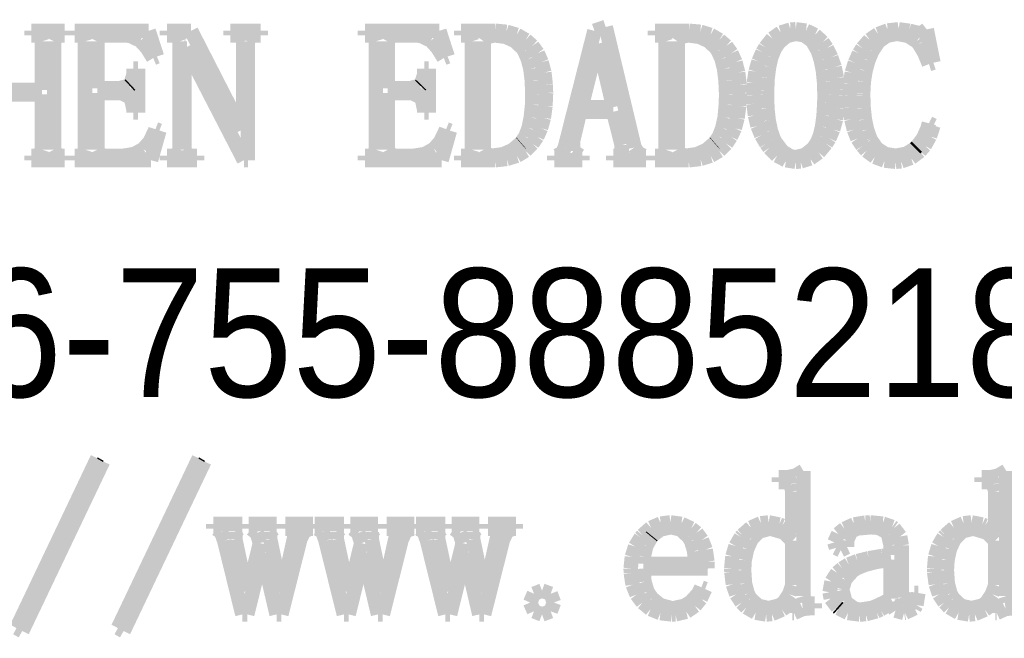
# Model space of a CAD drawing. Extents: x -53 to 531, y -106 to 304.
# Tile 57 of 66: x 505.07 to 511.97, y -98.9 to -94.56. Entities that reach past the tile are written whole.
import ezdxf

# ---------------------------------------------------------------- set-up
doc = ezdxf.new("R2010")
doc.units = 0
doc.layers.add('BOARD_GEOMETRY_DIMENSION', color=2, linetype='CONTINUOUS')

msp = doc.modelspace()

# ---------------------------------------------------------------- linework, layer by layer
at = {"layer": 'BOARD_GEOMETRY_DIMENSION', "const_width": 0.1016}
for points in [[(505.151898, -94.672404), (505.151898, -94.640908)], [(505.151898, -94.640908), (505.38507, -94.640908)], [(505.38507, -94.640908), (505.38507, -94.672404)], [(505.453904, -94.672404), (505.453904, -94.640908)], [(505.453904, -94.640908), (505.97308, -94.640908)], [(505.97308, -94.640908), (506.0315, -94.820994)], [(506.10135, -94.672404), (506.10135, -94.640908)], [(506.10135, -94.640908), (506.270768, -94.640908)], [(506.270768, -94.640908), (506.62586, -95.33509)], [(506.546866, -94.672404), (506.546866, -94.640908)], [(506.546866, -94.640908), (506.758194, -94.640908)], [(506.758194, -94.640908), (506.758194, -94.672404)], [(507.489968, -94.672404), (507.489968, -94.640908)], [(507.489968, -94.640908), (508.010414, -94.640908)], [(508.010414, -94.640908), (508.06858, -94.820994)], [(508.163322, -94.672404), (508.163322, -94.640908)], [(508.163322, -94.640908), (508.402844, -94.640908)], [(508.402844, -94.640908), (508.480822, -94.64802)], [(508.480822, -94.64802), (508.552704, -94.669102)], [(508.890016, -95.458026), (509.09728, -94.640908)], [(509.09728, -94.640908), (509.176274, -94.61373)], [(509.176274, -94.61373), (509.378204, -95.458026)], [(509.521968, -94.672404), (509.521968, -94.640908)], [(509.521968, -94.640908), (509.76022, -94.640908)], [(509.76022, -94.640908), (509.839468, -94.64802)], [(509.839468, -94.64802), (509.91008, -94.669102)], [(510.403602, -94.653608), (510.471166, -94.632526)], [(510.471166, -94.632526), (510.507742, -94.630494)], [(510.507742, -94.630494), (510.57937, -94.639892)], [(510.57937, -94.639892), (510.641854, -94.670118)], [(511.085338, -94.664022), (511.153156, -94.638876)], [(511.153156, -94.638876), (511.228086, -94.630494)], [(511.228086, -94.630494), (511.229102, -94.630494)], [(511.229102, -94.630494), (511.303016, -94.640908)], [(511.303016, -94.640908), (511.367532, -94.656402)], [(511.398774, -94.651322), (511.425698, -94.630494)], [(511.425698, -94.630494), (511.472688, -94.86392)], [(505.172726, -94.672404), (505.151898, -94.672404)], [(505.215398, -94.682818), (505.172726, -94.672404)], [(505.225812, -94.714822), (505.215398, -94.682818)], [(505.225812, -95.05442), (505.225812, -94.714822)], [(505.326904, -94.682818), (505.311156, -94.714822)], [(505.311156, -94.714822), (505.311156, -95.47352)], [(505.364242, -94.672404), (505.326904, -94.682818)], [(505.38507, -94.672404), (505.364242, -94.672404)], [(505.480828, -94.672404), (505.453904, -94.672404)], [(505.517404, -94.682818), (505.480828, -94.672404)], [(505.527564, -94.714822), (505.517404, -94.682818)], [(505.527564, -95.47352), (505.527564, -94.714822)], [(505.628656, -94.682818), (505.613162, -94.714822)], [(505.613162, -94.714822), (505.613162, -95.044006)], [(505.660914, -94.672404), (505.628656, -94.682818)], [(505.808742, -94.672404), (505.660914, -94.672404)], [(505.84735, -94.676214), (505.808742, -94.672404)], [(505.914914, -94.709488), (505.84735, -94.676214)], [(505.961904, -94.760796), (505.914914, -94.709488)], [(506.137672, -94.672404), (506.10135, -94.672404)], [(506.180344, -94.682818), (506.137672, -94.672404)], [(506.190758, -94.714822), (506.180344, -94.682818)], [(506.190758, -95.47352), (506.190758, -94.714822)], [(506.588268, -94.672404), (506.546866, -94.672404)], [(506.62586, -94.682818), (506.588268, -94.672404)], [(506.636274, -94.714822), (506.62586, -94.682818)], [(506.636274, -95.33509), (506.636274, -94.714822)], [(506.68428, -94.682818), (506.668532, -94.714822)], [(506.668532, -94.714822), (506.668532, -95.547434)], [(506.716538, -94.672404), (506.68428, -94.682818)], [(506.758194, -94.672404), (506.716538, -94.672404)], [(507.516892, -94.672404), (507.489968, -94.672404)], [(507.554484, -94.682818), (507.516892, -94.672404)], [(507.564898, -94.714822), (507.554484, -94.682818)], [(507.564898, -95.47352), (507.564898, -94.714822)], [(507.665736, -94.682818), (507.649226, -94.714822)], [(507.649226, -94.714822), (507.649226, -95.044006)], [(507.696978, -94.672404), (507.665736, -94.682818)], [(507.845822, -94.672404), (507.696978, -94.672404)], [(507.883414, -94.676214), (507.845822, -94.672404)], [(507.951994, -94.709488), (507.883414, -94.676214)], [(507.997968, -94.760796), (507.951994, -94.709488)], [(508.19558, -94.672404), (508.163322, -94.672404)], [(508.228092, -94.682818), (508.19558, -94.672404)], [(508.238252, -94.714822), (508.228092, -94.682818)], [(508.238252, -95.47352), (508.238252, -94.714822)], [(508.344678, -94.682818), (508.32258, -94.714822)], [(508.32258, -94.714822), (508.32258, -95.47352)], [(508.397764, -94.672404), (508.344678, -94.682818)], [(508.475742, -94.682818), (508.397764, -94.672404)], [(508.541274, -94.712536), (508.475742, -94.682818)], [(508.593344, -94.762574), (508.541274, -94.712536)], [(508.552704, -94.669102), (508.615188, -94.705424)], [(508.615188, -94.705424), (508.662178, -94.74708)], [(509.552956, -94.672404), (509.521968, -94.672404)], [(509.585468, -94.682818), (509.552956, -94.672404)], [(509.595882, -94.714822), (509.585468, -94.682818)], [(509.595882, -95.47352), (509.595882, -94.714822)], [(509.702054, -94.682818), (509.679956, -94.714822)], [(509.679956, -94.714822), (509.679956, -95.47352)], [(509.75514, -94.672404), (509.702054, -94.682818)], [(509.833118, -94.682818), (509.75514, -94.672404)], [(509.89865, -94.712536), (509.833118, -94.682818)], [(509.95072, -94.762574), (509.89865, -94.712536)], [(509.91008, -94.669102), (509.972564, -94.705424)], [(509.972564, -94.705424), (510.02057, -94.74708)], [(510.295398, -94.757494), (510.345182, -94.69501)], [(510.345182, -94.69501), (510.403602, -94.653608)], [(510.443226, -94.67723), (510.387854, -94.72422)], [(510.507742, -94.661736), (510.443226, -94.67723)], [(510.568956, -94.672404), (510.507742, -94.661736)], [(510.623058, -94.71152), (510.568956, -94.672404)], [(510.661666, -94.778322), (510.623058, -94.71152)], [(510.641854, -94.670118), (510.695956, -94.720918)], [(510.975102, -94.762574), (511.026156, -94.704408)], [(511.026156, -94.704408), (511.085338, -94.664022)], [(511.089656, -94.714822), (511.044698, -94.781624)], [(511.14579, -94.675198), (511.089656, -94.714822)], [(511.213354, -94.661736), (511.14579, -94.675198)], [(511.22072, -94.661736), (511.213354, -94.661736)], [(511.296666, -94.676214), (511.22072, -94.661736)], [(511.356102, -94.714822), (511.296666, -94.676214)], [(511.372612, -94.733618), (511.356102, -94.714822)], [(511.367532, -94.656402), (511.398774, -94.651322)], [(506.005592, -94.831408), (505.961904, -94.760796)], [(506.23343, -94.757494), (506.223016, -94.757494)], [(506.223016, -94.757494), (506.223016, -95.47352)], [(506.641354, -95.547434), (506.23343, -94.757494)], [(508.041656, -94.831408), (507.997968, -94.760796)], [(508.60579, -94.781624), (508.593344, -94.762574)], [(508.630682, -94.837504), (508.60579, -94.781624)], [(508.662178, -94.74708), (508.699516, -94.79788)], [(509.117854, -94.730316), (509.006602, -95.175832)], [(509.124204, -94.730316), (509.117854, -94.730316)], [(509.22936, -95.175832), (509.124204, -94.730316)], [(509.963166, -94.781624), (509.95072, -94.762574)], [(509.988312, -94.837504), (509.963166, -94.781624)], [(510.02057, -94.74708), (510.056892, -94.79788)], [(510.275586, -94.791022), (510.295398, -94.757494)], [(510.359914, -94.767908), (510.337054, -94.824296)], [(510.387854, -94.72422), (510.359914, -94.767908)], [(510.663698, -94.782386), (510.661666, -94.778322)], [(510.68351, -94.845124), (510.663698, -94.782386)], [(510.695956, -94.720918), (510.725166, -94.762574)], [(510.725166, -94.762574), (510.756408, -94.82709)], [(510.952242, -94.799404), (510.975102, -94.762574)], [(511.043682, -94.783402), (511.016758, -94.847918)], [(511.044698, -94.781624), (511.043682, -94.783402)], [(511.410204, -94.796102), (511.372612, -94.733618)], [(506.0315, -94.820994), (506.005592, -94.831408)], [(508.06858, -94.820994), (508.041656, -94.831408)], [(508.648462, -94.906592), (508.630682, -94.837504)], [(508.699516, -94.79788), (508.726694, -94.860618)], [(510.006092, -94.906592), (509.988312, -94.837504)], [(510.056892, -94.79788), (510.085086, -94.860618)], [(510.226564, -94.926404), (510.247392, -94.855284)], [(510.247392, -94.855284), (510.275586, -94.791022)], [(510.337054, -94.824296), (510.321306, -94.891606)], [(510.698242, -94.917006), (510.68351, -94.845124)], [(510.756408, -94.82709), (510.780284, -94.895924)], [(510.923032, -94.86392), (510.952242, -94.799404)], [(511.016758, -94.847918), (510.996946, -94.9198)], [(511.441446, -94.87408), (511.410204, -94.796102)], [(505.866908, -94.947994), (505.866908, -94.906592)], [(505.866908, -94.906592), (505.899166, -94.906592)], [(505.899166, -94.906592), (505.899166, -95.213424)], [(507.904242, -94.947994), (507.904242, -94.906592)], [(507.904242, -94.906592), (507.935484, -94.906592)], [(507.935484, -94.906592), (507.935484, -95.213424)], [(508.658876, -94.989904), (508.648462, -94.906592)], [(508.726694, -94.860618), (508.746252, -94.933516)], [(510.016252, -94.989904), (510.006092, -94.906592)], [(510.085086, -94.860618), (510.103882, -94.933516)], [(510.321306, -94.891606), (510.310892, -94.971108)], [(510.70637, -94.997016), (510.698242, -94.917006)], [(510.780284, -94.895924), (510.796032, -94.971108)], [(510.901188, -94.934278), (510.923032, -94.86392)], [(510.996946, -94.9198), (510.9845, -94.997016)], [(511.472688, -94.86392), (511.441446, -94.87408)], [(505.84608, -95.01759), (505.866908, -94.947994)], [(507.882398, -95.01759), (507.904242, -94.947994)], [(508.662178, -95.086424), (508.658876, -94.989904)], [(508.746252, -94.933516), (508.75565, -95.01759)], [(510.02057, -95.086424), (510.016252, -94.989904)], [(510.103882, -94.933516), (510.114296, -95.01759)], [(510.215134, -95.005398), (510.226564, -94.926404)], [(510.310892, -94.971108), (510.306828, -95.062294)], [(510.796032, -94.971108), (510.804414, -95.051118)], [(510.888742, -95.01251), (510.901188, -94.934278)], [(504.912376, -95.05442), (505.225812, -95.05442)], [(505.613162, -95.044006), (505.767086, -95.044006)], [(505.767086, -95.044006), (505.838968, -95.024194)], [(505.838968, -95.024194), (505.84608, -95.01759)], [(507.649226, -95.044006), (507.803404, -95.044006)], [(507.803404, -95.044006), (507.876048, -95.024194)], [(507.876048, -95.024194), (507.882398, -95.01759)], [(508.75565, -95.01759), (508.757682, -95.07601)], [(510.114296, -95.01759), (510.115312, -95.07601)], [(510.21107, -95.091504), (510.215134, -95.005398)], [(510.306828, -95.062294), (510.306828, -95.086424)], [(510.709672, -95.086424), (510.70637, -94.997016)], [(510.804414, -95.051118), (510.804414, -95.091504)], [(510.884424, -95.097092), (510.888742, -95.01251)], [(510.9845, -94.997016), (510.980182, -95.080074)], [(505.225812, -95.086424), (504.912376, -95.086424)], [(505.225812, -95.47352), (505.225812, -95.086424)], [(505.78258, -95.07601), (505.613162, -95.07601)], [(505.613162, -95.07601), (505.613162, -95.47352)], [(505.84608, -95.107506), (505.78258, -95.07601)], [(505.851414, -95.116904), (505.84608, -95.107506)], [(505.866908, -95.192596), (505.851414, -95.116904)], [(507.818898, -95.07601), (507.649226, -95.07601)], [(507.649226, -95.07601), (507.649226, -95.47352)], [(507.882398, -95.107506), (507.818898, -95.07601)], [(507.888494, -95.116904), (507.882398, -95.107506)], [(507.904242, -95.192596), (507.888494, -95.116904)], [(508.660908, -95.158306), (508.662178, -95.086424)], [(508.757682, -95.07601), (508.753618, -95.16872)], [(510.018284, -95.158306), (510.02057, -95.086424)], [(510.115312, -95.07601), (510.110994, -95.16872)], [(510.213102, -95.15221), (510.21107, -95.091504)], [(510.306828, -95.086424), (510.30886, -95.184214)], [(510.708656, -95.140526), (510.709672, -95.086424)], [(510.804414, -95.091504), (510.801366, -95.180404)], [(510.887726, -95.177102), (510.884424, -95.097092)], [(510.980182, -95.080074), (510.980182, -95.091504)], [(510.980182, -95.091504), (510.983484, -95.18142)], [(505.866908, -95.213424), (505.866908, -95.192596)], [(507.904242, -95.213424), (507.904242, -95.192596)], [(508.65151, -95.247714), (508.660908, -95.158306)], [(508.753618, -95.16872), (508.742188, -95.251016)], [(509.006602, -95.175832), (509.22936, -95.175832)], [(510.010156, -95.247714), (510.018284, -95.158306)], [(510.110994, -95.16872), (510.099564, -95.251016)], [(510.2225, -95.233236), (510.213102, -95.15221)], [(510.30886, -95.184214), (510.318258, -95.268796)], [(510.703322, -95.234506), (510.708656, -95.140526)], [(510.801366, -95.180404), (510.789682, -95.260414)], [(510.89814, -95.260414), (510.887726, -95.177102)], [(510.983484, -95.18142), (510.991866, -95.261176)], [(505.899166, -95.213424), (505.866908, -95.213424)], [(507.935484, -95.213424), (507.904242, -95.213424)], [(508.636016, -95.322898), (508.65151, -95.247714)], [(508.742188, -95.251016), (508.722376, -95.322898)], [(508.996188, -95.20809), (508.948182, -95.41002)], [(509.22936, -95.20809), (508.996188, -95.20809)], [(509.28778, -95.441516), (509.22936, -95.20809)], [(509.993392, -95.322898), (510.010156, -95.247714)], [(510.099564, -95.251016), (510.080768, -95.322898)], [(510.24028, -95.307404), (510.2225, -95.233236)], [(510.318258, -95.268796), (510.332736, -95.339408)], [(510.692908, -95.31223), (510.703322, -95.234506)], [(510.789682, -95.260414), (510.76987, -95.332296)], [(510.915666, -95.333312), (510.89814, -95.260414)], [(510.991866, -95.261176), (511.00736, -95.333312)], [(506.016768, -95.343726), (506.021086, -95.33001)], [(506.021086, -95.33001), (506.048264, -95.340424)], [(506.62586, -95.33509), (506.636274, -95.33509)], [(508.053086, -95.343726), (508.058166, -95.33001)], [(508.058166, -95.33001), (508.084328, -95.340424)], [(508.613156, -95.38208), (508.636016, -95.322898)], [(508.722376, -95.322898), (508.695452, -95.383096)], [(509.970532, -95.38208), (509.993392, -95.322898)], [(510.080768, -95.322898), (510.052828, -95.383096)], [(510.267204, -95.372682), (510.24028, -95.307404)], [(510.677414, -95.377), (510.692908, -95.31223)], [(510.76987, -95.332296), (510.742946, -95.394526)], [(510.940558, -95.395796), (510.915666, -95.333312)], [(511.00736, -95.333312), (511.029204, -95.395796)], [(511.400806, -95.394526), (511.432048, -95.324676)], [(511.432048, -95.324676), (511.441446, -95.288608)], [(511.441446, -95.288608), (511.472688, -95.304102)], [(511.472688, -95.304102), (511.447796, -95.379794)], [(505.981462, -95.417386), (506.016768, -95.343726)], [(506.048264, -95.340424), (505.989844, -95.547434)], [(508.01778, -95.417386), (508.053086, -95.343726)], [(508.084328, -95.340424), (508.025908, -95.547434)], [(508.58293, -95.426022), (508.613156, -95.38208)], [(508.695452, -95.383096), (508.662178, -95.431102)], [(509.940306, -95.426022), (509.970532, -95.38208)], [(510.052828, -95.383096), (510.02057, -95.431102)], [(510.301494, -95.431102), (510.267204, -95.372682)], [(510.332736, -95.339408), (510.352548, -95.397574)], [(510.352548, -95.397574), (510.364994, -95.420434)], [(510.656586, -95.426022), (510.677414, -95.377)], [(510.742946, -95.394526), (510.720086, -95.431102)], [(510.975102, -95.446596), (510.940558, -95.395796)], [(511.029204, -95.395796), (511.033268, -95.405194)], [(511.033268, -95.405194), (511.076194, -95.466408)], [(511.356102, -95.452692), (511.400806, -95.394526)], [(511.447796, -95.379794), (511.41122, -95.44558)], [(505.215398, -95.505016), (505.225812, -95.47352)], [(505.311156, -95.47352), (505.326904, -95.505016)], [(505.517404, -95.505016), (505.527564, -95.47352)], [(505.613162, -95.47352), (505.628656, -95.505016)], [(505.874274, -95.504), (505.936758, -95.468694)], [(505.936758, -95.468694), (505.981462, -95.417386)], [(506.180344, -95.505016), (506.190758, -95.47352)], [(506.223016, -95.47352), (506.238764, -95.505016)], [(507.554484, -95.505016), (507.564898, -95.47352)], [(507.649226, -95.47352), (507.665736, -95.505016)], [(507.910592, -95.504), (507.972822, -95.468694)], [(507.972822, -95.468694), (508.01778, -95.417386)], [(508.228092, -95.505016), (508.238252, -95.47352)], [(508.32258, -95.47352), (508.339344, -95.505016)], [(508.523494, -95.476822), (508.580898, -95.4278)], [(508.580898, -95.4278), (508.58293, -95.426022)], [(508.662178, -95.431102), (508.613156, -95.480886)], [(508.869188, -95.499682), (508.890016, -95.458026)], [(508.948182, -95.41002), (508.948182, -95.483934)], [(509.28778, -95.499682), (509.28778, -95.441516)], [(509.378204, -95.458026), (509.405382, -95.499682)], [(509.585468, -95.505016), (509.595882, -95.47352)], [(509.679956, -95.47352), (509.69672, -95.505016)], [(509.88087, -95.476822), (509.938274, -95.4278)], [(509.938274, -95.4278), (509.940306, -95.426022)], [(510.02057, -95.431102), (509.971548, -95.480886)], [(510.322322, -95.460312), (510.301494, -95.431102)], [(510.377694, -95.515176), (510.322322, -95.460312)], [(510.364994, -95.420434), (510.415032, -95.486982)], [(510.573274, -95.511112), (510.629408, -95.465392)], [(510.629408, -95.465392), (510.656586, -95.426022)], [(510.720086, -95.431102), (510.668016, -95.493332)], [(511.004058, -95.480886), (510.975102, -95.446596)], [(511.076194, -95.466408), (511.13436, -95.504)], [(511.283204, -95.50273), (511.344672, -95.464122)], [(511.344672, -95.464122), (511.356102, -95.452692)], [(511.41122, -95.44558), (511.377946, -95.483934)], [(505.151898, -95.547434), (505.151898, -95.516192)], [(505.151898, -95.516192), (505.177806, -95.516192)], [(505.177806, -95.516192), (505.215398, -95.505016)], [(505.326904, -95.505016), (505.357892, -95.516192)], [(505.357892, -95.516192), (505.38507, -95.516192)], [(505.38507, -95.516192), (505.38507, -95.547434)], [(505.453904, -95.547434), (505.453904, -95.516192)], [(505.453904, -95.516192), (505.486162, -95.516192)], [(505.486162, -95.516192), (505.517404, -95.505016)], [(505.628656, -95.505016), (505.660914, -95.516192)], [(505.660914, -95.516192), (505.798328, -95.516192)], [(505.798328, -95.516192), (505.874274, -95.504)], [(506.10135, -95.547434), (506.10135, -95.516192)], [(506.10135, -95.516192), (506.142752, -95.516192)], [(506.142752, -95.516192), (506.180344, -95.505016)], [(506.238764, -95.505016), (506.270768, -95.516192)], [(506.270768, -95.516192), (506.312678, -95.516192)], [(506.312678, -95.516192), (506.312678, -95.547434)], [(507.489968, -95.547434), (507.489968, -95.516192)], [(507.489968, -95.516192), (507.522226, -95.516192)], [(507.522226, -95.516192), (507.554484, -95.505016)], [(507.665736, -95.505016), (507.696978, -95.516192)], [(507.696978, -95.516192), (507.835408, -95.516192)], [(507.835408, -95.516192), (507.910592, -95.504)], [(508.163322, -95.547434), (508.163322, -95.516192)], [(508.163322, -95.516192), (508.19558, -95.516192)], [(508.19558, -95.516192), (508.228092, -95.505016)], [(508.339344, -95.505016), (508.381, -95.516192)], [(508.381, -95.516192), (508.456946, -95.505778)], [(508.482854, -95.538036), (508.400812, -95.547434)], [(508.456946, -95.505778), (508.523494, -95.476822)], [(508.55372, -95.516192), (508.482854, -95.538036)], [(508.613156, -95.480886), (508.55372, -95.516192)], [(508.816102, -95.547434), (508.816102, -95.516192)], [(508.816102, -95.516192), (508.831596, -95.516192)], [(508.831596, -95.516192), (508.869188, -95.499682)], [(508.948182, -95.483934), (508.996188, -95.516192)], [(508.996188, -95.516192), (509.012952, -95.516192)], [(509.012952, -95.516192), (509.012952, -95.547434)], [(509.22936, -95.547434), (509.22936, -95.516192)], [(509.22936, -95.516192), (509.251204, -95.516192)], [(509.251204, -95.516192), (509.28778, -95.499682)], [(509.405382, -95.499682), (509.441704, -95.516192)], [(509.441704, -95.516192), (509.457452, -95.516192)], [(509.457452, -95.516192), (509.457452, -95.547434)], [(509.521968, -95.547434), (509.521968, -95.516192)], [(509.521968, -95.516192), (509.552956, -95.516192)], [(509.552956, -95.516192), (509.585468, -95.505016)], [(509.69672, -95.505016), (509.738376, -95.516192)], [(509.738376, -95.516192), (509.814322, -95.505778)], [(509.840484, -95.538036), (509.758188, -95.547434)], [(509.814322, -95.505778), (509.88087, -95.476822)], [(509.911096, -95.516192), (509.840484, -95.538036)], [(509.971548, -95.480886), (509.911096, -95.516192)], [(510.439924, -95.547434), (510.377694, -95.515176)], [(510.415032, -95.486982), (510.473198, -95.521526)], [(510.473198, -95.521526), (510.507742, -95.526606)], [(510.507742, -95.526606), (510.573274, -95.511112)], [(510.60858, -95.534988), (510.542032, -95.555816)], [(510.668016, -95.493332), (510.60858, -95.534988)], [(511.062478, -95.523812), (511.004058, -95.480886)], [(511.130296, -95.54972), (511.062478, -95.523812)], [(511.13436, -95.504), (511.207258, -95.516192)], [(511.207258, -95.516192), (511.208274, -95.516192)], [(511.208274, -95.516192), (511.283204, -95.50273)], [(511.315462, -95.530924), (511.246882, -95.5548)], [(511.377946, -95.483934), (511.315462, -95.530924)], [(505.38507, -95.547434), (505.151898, -95.547434)], [(505.989844, -95.547434), (505.453904, -95.547434)], [(506.312678, -95.547434), (506.10135, -95.547434)], [(506.668532, -95.547434), (506.641354, -95.547434)], [(508.025908, -95.547434), (507.489968, -95.547434)], [(508.400812, -95.547434), (508.163322, -95.547434)], [(509.012952, -95.547434), (508.816102, -95.547434)], [(509.457452, -95.547434), (509.22936, -95.547434)], [(509.758188, -95.547434), (509.521968, -95.547434)], [(510.507742, -95.558102), (510.439924, -95.547434)], [(510.542032, -95.555816), (510.507742, -95.558102)], [(511.208274, -95.558102), (511.130296, -95.54972)], [(511.246882, -95.5548), (511.208274, -95.558102)], [(505.614178, -97.635822), (505.048266, -98.824542)], [(505.087382, -98.846386), (505.654056, -97.657666)], [(506.325378, -97.635822), (505.758958, -98.824542)], [(505.797566, -98.846386), (506.363986, -97.657666)], [(510.50698, -97.757488), (510.562098, -97.724214)], [(510.562098, -97.724214), (510.562098, -98.601784)], [(511.927856, -97.757488), (511.982974, -97.724214)], [(511.982974, -97.724214), (511.982974, -98.601784)], [(510.389378, -97.802192), (510.389378, -97.768918)], [(510.389378, -97.768918), (510.450846, -97.768918)], [(510.434082, -97.802192), (510.389378, -97.802192)], [(510.473706, -97.818956), (510.434082, -97.802192)], [(510.450846, -97.768918), (510.50698, -97.757488)], [(510.48412, -97.868994), (510.473706, -97.818956)], [(511.81127, -97.802192), (511.81127, -97.768918)], [(511.81127, -97.768918), (511.872484, -97.768918)], [(511.855974, -97.802192), (511.81127, -97.802192)], [(511.894582, -97.818956), (511.855974, -97.802192)], [(511.872484, -97.768918), (511.927856, -97.757488)], [(511.906012, -97.868994), (511.894582, -97.818956)], [(510.48412, -98.16338), (510.48412, -97.868994)], [(511.906012, -98.16338), (511.906012, -97.868994)], [(506.425454, -98.130106), (506.425454, -98.096832)], [(506.425454, -98.096832), (506.630178, -98.096832)], [(506.630178, -98.096832), (506.630178, -98.130106)], [(506.674882, -98.130106), (506.674882, -98.096832)], [(506.674882, -98.096832), (506.869954, -98.096832)], [(506.869954, -98.096832), (506.869954, -98.130106)], [(506.930152, -98.130106), (506.930152, -98.096832)], [(506.930152, -98.096832), (507.12497, -98.096832)], [(507.12497, -98.096832), (507.12497, -98.130106)], [(507.1364, -98.130106), (507.1364, -98.096832)], [(507.1364, -98.096832), (507.341378, -98.096832)], [(507.341378, -98.096832), (507.341378, -98.130106)], [(507.386082, -98.130106), (507.386082, -98.096832)], [(507.386082, -98.096832), (507.5809, -98.096832)], [(507.5809, -98.096832), (507.5809, -98.130106)], [(507.641098, -98.130106), (507.641098, -98.096832)], [(507.641098, -98.096832), (507.835916, -98.096832)], [(507.835916, -98.096832), (507.835916, -98.130106)], [(507.847346, -98.130106), (507.847346, -98.096832)], [(507.847346, -98.096832), (508.052324, -98.096832)], [(508.052324, -98.096832), (508.052324, -98.130106)], [(508.097282, -98.130106), (508.097282, -98.096832)], [(508.097282, -98.096832), (508.290576, -98.096832)], [(508.290576, -98.096832), (508.290576, -98.130106)], [(508.352298, -98.130106), (508.352298, -98.096832)], [(508.352298, -98.096832), (508.546862, -98.096832)], [(508.546862, -98.096832), (508.546862, -98.130106)], [(509.493774, -98.122994), (509.561846, -98.093784)], [(509.561846, -98.093784), (509.62941, -98.085402)], [(509.62941, -98.085402), (509.706372, -98.095816)], [(509.706372, -98.095816), (509.775206, -98.128074)], [(510.19456, -98.121978), (510.263394, -98.091752)], [(510.263394, -98.091752), (510.317496, -98.085402)], [(510.317496, -98.085402), (510.392426, -98.09988)], [(510.91719, -98.09988), (510.996184, -98.086418)], [(510.996184, -98.086418), (511.028442, -98.085402)], [(511.028442, -98.085402), (511.117088, -98.093784)], [(511.117088, -98.093784), (511.183382, -98.116644)], [(511.616706, -98.121978), (511.68427, -98.091752)], [(511.68427, -98.091752), (511.739388, -98.085402)], [(511.739388, -98.085402), (511.814572, -98.09988)], [(506.447298, -98.130106), (506.425454, -98.130106)], [(506.480572, -98.152204), (506.447298, -98.130106)], [(506.503178, -98.213418), (506.480572, -98.152204)], [(506.608588, -98.130106), (506.580394, -98.152204)], [(506.580394, -98.152204), (506.580394, -98.201988)], [(506.630178, -98.130106), (506.608588, -98.130106)], [(506.6919, -98.130106), (506.674882, -98.130106)], [(506.730508, -98.1583), (506.6919, -98.130106)], [(506.753368, -98.230182), (506.730508, -98.1583)], [(506.85319, -98.130106), (506.824996, -98.152204)], [(506.824996, -98.152204), (506.824996, -98.201988)], [(506.869954, -98.130106), (506.85319, -98.130106)], [(506.958346, -98.130106), (506.930152, -98.130106)], [(506.99162, -98.14179), (506.958346, -98.130106)], [(506.996954, -98.175064), (506.99162, -98.14179)], [(507.063502, -98.14687), (507.036324, -98.201988)], [(507.102872, -98.130106), (507.063502, -98.14687)], [(507.12497, -98.130106), (507.102872, -98.130106)], [(507.158244, -98.130106), (507.1364, -98.130106)], [(507.191518, -98.152204), (507.158244, -98.130106)], [(507.213362, -98.213418), (507.191518, -98.152204)], [(507.31928, -98.130106), (507.291594, -98.152204)], [(507.291594, -98.152204), (507.291594, -98.201988)], [(507.341378, -98.130106), (507.31928, -98.130106)], [(507.402846, -98.130106), (507.386082, -98.130106)], [(507.441454, -98.1583), (507.402846, -98.130106)], [(507.463298, -98.230182), (507.441454, -98.1583)], [(507.56312, -98.130106), (507.536196, -98.152204)], [(507.536196, -98.152204), (507.536196, -98.201988)], [(507.5809, -98.130106), (507.56312, -98.130106)], [(507.669292, -98.130106), (507.641098, -98.130106)], [(507.702566, -98.14179), (507.669292, -98.130106)], [(507.7079, -98.175064), (507.702566, -98.14179)], [(507.774448, -98.14687), (507.74727, -98.201988)], [(507.814072, -98.130106), (507.774448, -98.14687)], [(507.835916, -98.130106), (507.814072, -98.130106)], [(507.86919, -98.130106), (507.847346, -98.130106)], [(507.902464, -98.152204), (507.86919, -98.130106)], [(507.924308, -98.213418), (507.902464, -98.152204)], [(508.03048, -98.130106), (508.002286, -98.152204)], [(508.002286, -98.152204), (508.002286, -98.201988)], [(508.052324, -98.130106), (508.03048, -98.130106)], [(508.113792, -98.130106), (508.097282, -98.130106)], [(508.1524, -98.1583), (508.113792, -98.130106)], [(508.174244, -98.230182), (508.1524, -98.1583)], [(508.274066, -98.130106), (508.247142, -98.152204)], [(508.247142, -98.152204), (508.247142, -98.201988)], [(508.290576, -98.130106), (508.274066, -98.130106)], [(508.379984, -98.130106), (508.352298, -98.130106)], [(508.413512, -98.14179), (508.379984, -98.130106)], [(508.418846, -98.175064), (508.413512, -98.14179)], [(508.485394, -98.14687), (508.4572, -98.201988)], [(508.524002, -98.130106), (508.485394, -98.14687)], [(508.546862, -98.130106), (508.524002, -98.130106)], [(509.434846, -98.175064), (509.493774, -98.122994)], [(509.558798, -98.134424), (509.500378, -98.180144)], [(509.634744, -98.118676), (509.558798, -98.134424)], [(509.701292, -98.134424), (509.634744, -98.118676)], [(509.75641, -98.185478), (509.701292, -98.134424)], [(509.775206, -98.128074), (509.812798, -98.1583)], [(509.812798, -98.1583), (509.849882, -98.208338)], [(510.134362, -98.175064), (510.19456, -98.121978)], [(510.251964, -98.147886), (510.198878, -98.201988)], [(510.322576, -98.130106), (510.251964, -98.147886)], [(510.336292, -98.130106), (510.322576, -98.130106)], [(510.411984, -98.152204), (510.336292, -98.130106)], [(510.392426, -98.09988), (510.411984, -98.108262)], [(510.411984, -98.108262), (510.475484, -98.152204)], [(510.429002, -98.159316), (510.411984, -98.152204)], [(510.48412, -98.213418), (510.429002, -98.159316)], [(510.475484, -98.152204), (510.48412, -98.16338)], [(510.77876, -98.225102), (510.805684, -98.165666)], [(510.805684, -98.165666), (510.850388, -98.130106)], [(510.850388, -98.130106), (510.91719, -98.09988)], [(510.895346, -98.14687), (510.867152, -98.211386)], [(510.943098, -98.127058), (510.895346, -98.14687)], [(511.033776, -98.118676), (510.943098, -98.127058)], [(511.08991, -98.122994), (511.033776, -98.118676)], [(511.144774, -98.152204), (511.08991, -98.122994)], [(511.155442, -98.16973), (511.144774, -98.152204)], [(511.183382, -98.116644), (511.195066, -98.125026)], [(511.195066, -98.125026), (511.23977, -98.183192)], [(511.556254, -98.175064), (511.616706, -98.121978)], [(511.673856, -98.147886), (511.62077, -98.201988)], [(511.744722, -98.130106), (511.673856, -98.147886)], [(511.758184, -98.130106), (511.744722, -98.130106)], [(511.833114, -98.152204), (511.758184, -98.130106)], [(511.814572, -98.09988), (511.833114, -98.108262)], [(511.833114, -98.108262), (511.896614, -98.152204)], [(511.849878, -98.159316), (511.833114, -98.152204)], [(511.906012, -98.213418), (511.849878, -98.159316)], [(511.896614, -98.152204), (511.906012, -98.16338)], [(506.630178, -98.7298), (506.503178, -98.213418)], [(506.580394, -98.201988), (506.658372, -98.56851)], [(506.670056, -98.56851), (506.753368, -98.230182)], [(506.824996, -98.201988), (506.902974, -98.574606)], [(507.036324, -98.201988), (506.902974, -98.7298)], [(506.908308, -98.574606), (506.996954, -98.175064)], [(507.341378, -98.7298), (507.213362, -98.213418)], [(507.291594, -98.201988), (507.369572, -98.56851)], [(507.379986, -98.56851), (507.463298, -98.230182)], [(507.536196, -98.201988), (507.614174, -98.574606)], [(507.74727, -98.201988), (507.614174, -98.7298)], [(507.619508, -98.574606), (507.7079, -98.175064)], [(508.052324, -98.7298), (507.924308, -98.213418)], [(508.002286, -98.201988), (508.080518, -98.56851)], [(508.090678, -98.56851), (508.174244, -98.230182)], [(508.247142, -98.201988), (508.324104, -98.574606)], [(508.4572, -98.201988), (508.324104, -98.7298)], [(508.3302, -98.574606), (508.418846, -98.175064)], [(509.382776, -98.254058), (509.4224, -98.190558)], [(509.4224, -98.190558), (509.434846, -98.175064)], [(509.49606, -98.185478), (509.460754, -98.248978)], [(509.500378, -98.180144), (509.49606, -98.185478)], [(509.775206, -98.216466), (509.75641, -98.185478)], [(509.79705, -98.287332), (509.775206, -98.216466)], [(509.849882, -98.208338), (509.876298, -98.275902)], [(510.086356, -98.25101), (510.123948, -98.18751)], [(510.123948, -98.18751), (510.134362, -98.175064)], [(510.195576, -98.208338), (510.16662, -98.272854)], [(510.198878, -98.201988), (510.195576, -98.208338)], [(510.48412, -98.524822), (510.48412, -98.213418)], [(510.79019, -98.263456), (510.77876, -98.225102)], [(510.867152, -98.211386), (510.867152, -98.258376)], [(511.173222, -98.246692), (511.155442, -98.16973)], [(511.23977, -98.183192), (511.250184, -98.246692)], [(511.507486, -98.25101), (511.544824, -98.18751)], [(511.544824, -98.18751), (511.556254, -98.175064)], [(511.616706, -98.208338), (511.587496, -98.272854)], [(511.62077, -98.201988), (511.616706, -98.208338)], [(511.906012, -98.524822), (511.906012, -98.213418)], [(506.769878, -98.302064), (506.663706, -98.7298)], [(506.869954, -98.7298), (506.769878, -98.302064)], [(507.479808, -98.302064), (507.374652, -98.7298)], [(507.5809, -98.7298), (507.479808, -98.302064)], [(508.191008, -98.302064), (508.085598, -98.7298)], [(508.290576, -98.7298), (508.191008, -98.302064)], [(509.359916, -98.326956), (509.382776, -98.254058)], [(509.460754, -98.248978), (509.442974, -98.324924)], [(509.801114, -98.374962), (509.79705, -98.287332)], [(509.876298, -98.275902), (509.888744, -98.36023)], [(510.064512, -98.323908), (510.086356, -98.25101)], [(510.16662, -98.272854), (510.149856, -98.349816)], [(510.823464, -98.279966), (510.79019, -98.263456)], [(510.867152, -98.258376), (510.823464, -98.279966)], [(511.173222, -98.313494), (511.173222, -98.246692)], [(511.250184, -98.246692), (511.250184, -98.613214)], [(511.485388, -98.323908), (511.507486, -98.25101)], [(511.587496, -98.272854), (511.570986, -98.349816)], [(509.35128, -98.408236), (509.359916, -98.326956)], [(509.442974, -98.324924), (509.439926, -98.374962)], [(509.888744, -98.36023), (509.88976, -98.408236)], [(510.056384, -98.408236), (510.064512, -98.323908)], [(510.149856, -98.349816), (510.145792, -98.41865)], [(510.879598, -98.380042), (510.941066, -98.356166)], [(510.941066, -98.356166), (511.019298, -98.336354)], [(511.0734, -98.361246), (510.992882, -98.382074)], [(511.019298, -98.336354), (511.114802, -98.320606)], [(511.173222, -98.346768), (511.0734, -98.361246)], [(511.114802, -98.320606), (511.173222, -98.313494)], [(511.173222, -98.618548), (511.173222, -98.346768)], [(511.478276, -98.408236), (511.485388, -98.323908)], [(511.570986, -98.349816), (511.566668, -98.41865)], [(509.35255, -98.440494), (509.35128, -98.408236)], [(509.364996, -98.52152), (509.35255, -98.440494)], [(509.439926, -98.374962), (509.801114, -98.374962)], [(509.88976, -98.408236), (509.439926, -98.408236)], [(509.439926, -98.408236), (509.447292, -98.500692)], [(510.0574, -98.434144), (510.056384, -98.408236)], [(510.06756, -98.518472), (510.0574, -98.434144)], [(510.145792, -98.41865), (510.151888, -98.512376)], [(510.758948, -98.499676), (510.798572, -98.438462)], [(510.798572, -98.438462), (510.833878, -98.408236)], [(510.833878, -98.408236), (510.879598, -98.380042)], [(510.906776, -98.424746), (510.85369, -98.484182)], [(510.932684, -98.406966), (510.906776, -98.424746)], [(510.992882, -98.382074), (510.932684, -98.406966)], [(511.478276, -98.434144), (511.478276, -98.408236)], [(511.489706, -98.518472), (511.478276, -98.434144)], [(511.566668, -98.41865), (511.573018, -98.512376)], [(509.447292, -98.500692), (509.468882, -98.571558)], [(510.151888, -98.512376), (510.170684, -98.584004)], [(510.745486, -98.574606), (510.758948, -98.499676)], [(510.85369, -98.484182), (510.833878, -98.553778)], [(511.573018, -98.512376), (511.59156, -98.584004)], [(506.658372, -98.56851), (506.670056, -98.56851)], [(506.902974, -98.574606), (506.908308, -98.574606)], [(507.369572, -98.56851), (507.379986, -98.56851)], [(507.614174, -98.574606), (507.619508, -98.574606)], [(508.080518, -98.56851), (508.090678, -98.56851)], [(508.324104, -98.574606), (508.3302, -98.574606)], [(508.729996, -98.563176), (508.673862, -98.58502)], [(508.790448, -98.58502), (508.729996, -98.563176)], [(509.39319, -98.590354), (509.364996, -98.52152)], [(509.468882, -98.571558), (509.501394, -98.618548)], [(509.825244, -98.584004), (509.846072, -98.541332)], [(509.872996, -98.551746), (509.841754, -98.619564)], [(509.846072, -98.541332), (509.872996, -98.551746)], [(510.09169, -98.589338), (510.06756, -98.518472)], [(510.462276, -98.588322), (510.48412, -98.524822)], [(510.753614, -98.618548), (510.745486, -98.574606)], [(510.833878, -98.553778), (510.833878, -98.558096)], [(510.833878, -98.558096), (510.85369, -98.633026)], [(511.328162, -98.646488), (511.339846, -98.57994)], [(511.339846, -98.57994), (511.36677, -98.57994)], [(511.36677, -98.57994), (511.353308, -98.664268)], [(511.512566, -98.589338), (511.489706, -98.518472)], [(511.883152, -98.588322), (511.906012, -98.524822)], [(508.673862, -98.58502), (508.646684, -98.646488)], [(508.646684, -98.646488), (508.673862, -98.707956)], [(508.813308, -98.646488), (508.790448, -98.58502)], [(508.790448, -98.707956), (508.813308, -98.646488)], [(509.434846, -98.646488), (509.39319, -98.590354)], [(509.49098, -98.692462), (509.434846, -98.646488)], [(509.501394, -98.618548), (509.55956, -98.665284)], [(509.72847, -98.670364), (509.773174, -98.641408)], [(509.773174, -98.641408), (509.825244, -98.584004)], [(509.841754, -98.619564), (509.801114, -98.669602)], [(510.128774, -98.646488), (510.09169, -98.589338)], [(510.162556, -98.679762), (510.128774, -98.646488)], [(510.170684, -98.584004), (510.18948, -98.618548)], [(510.18948, -98.618548), (510.244598, -98.669602)], [(510.392426, -98.668332), (510.423668, -98.646488)], [(510.423668, -98.646488), (510.462276, -98.588322)], [(510.48412, -98.618548), (510.435098, -98.679762)], [(510.48412, -98.719386), (510.48412, -98.618548)], [(510.562098, -98.601784), (510.573274, -98.641408)], [(510.573274, -98.641408), (510.600706, -98.652838)], [(510.800604, -98.679762), (510.753614, -98.618548)], [(510.85369, -98.633026), (510.867152, -98.652838)], [(511.06705, -98.674682), (511.135884, -98.642424)], [(511.135884, -98.642424), (511.173222, -98.618548)], [(511.250184, -98.613214), (511.261614, -98.663252)], [(511.289808, -98.674682), (511.328162, -98.646488)], [(511.550158, -98.646488), (511.512566, -98.589338)], [(511.583178, -98.679762), (511.550158, -98.646488)], [(511.59156, -98.584004), (511.611372, -98.618548)], [(511.611372, -98.618548), (511.666744, -98.669602)], [(511.814572, -98.668332), (511.844798, -98.646488)], [(511.844798, -98.646488), (511.883152, -98.588322)], [(511.906012, -98.618548), (511.855974, -98.679762)], [(511.906012, -98.719386), (511.906012, -98.618548)], [(511.982974, -98.601784), (511.994658, -98.641408)], [(511.994658, -98.641408), (512.022598, -98.652838)], [(508.673862, -98.707956), (508.729996, -98.7298)], [(508.729996, -98.7298), (508.790448, -98.707956)], [(509.55956, -98.720402), (509.49098, -98.692462)], [(509.55956, -98.665284), (509.633474, -98.685096)], [(509.633474, -98.685096), (509.651254, -98.686112)], [(509.651254, -98.686112), (509.72847, -98.670364)], [(509.740916, -98.711004), (509.66497, -98.728784)], [(509.801114, -98.669602), (509.740916, -98.711004)], [(510.227072, -98.717354), (510.162556, -98.679762)], [(510.300986, -98.7298), (510.227072, -98.717354)], [(510.244598, -98.669602), (510.317496, -98.686112)], [(510.317496, -98.686112), (510.392426, -98.668332)], [(510.411984, -98.696526), (510.340356, -98.726752)], [(510.435098, -98.679762), (510.411984, -98.696526)], [(510.49555, -98.719386), (510.48412, -98.719386)], [(510.557018, -98.691192), (510.49555, -98.719386)], [(510.606802, -98.686112), (510.557018, -98.691192)], [(510.600706, -98.652838), (510.640076, -98.652838)], [(510.640076, -98.686112), (510.606802, -98.686112)], [(510.640076, -98.652838), (510.640076, -98.686112)], [(510.808986, -98.687128), (510.800604, -98.679762)], [(510.873502, -98.719386), (510.808986, -98.687128)], [(510.867152, -98.652838), (510.924302, -98.692462)], [(510.95656, -98.7298), (510.873502, -98.719386)], [(510.924302, -98.692462), (510.961894, -98.696526)], [(510.961894, -98.696526), (511.038856, -98.685096)], [(511.0734, -98.707956), (510.999486, -98.727768)], [(511.038856, -98.685096), (511.06705, -98.674682)], [(511.10134, -98.69551), (511.0734, -98.707956)], [(511.173222, -98.652838), (511.10134, -98.69551)], [(511.206496, -98.702876), (511.173222, -98.652838)], [(511.266948, -98.719386), (511.206496, -98.702876)], [(511.261614, -98.663252), (511.289808, -98.674682)], [(511.273298, -98.71837), (511.266948, -98.719386)], [(511.339846, -98.686112), (511.273298, -98.71837)], [(511.353308, -98.664268), (511.339846, -98.686112)], [(511.648964, -98.717354), (511.583178, -98.679762)], [(511.722878, -98.7298), (511.648964, -98.717354)], [(511.666744, -98.669602), (511.739388, -98.686112)], [(511.739388, -98.686112), (511.814572, -98.668332)], [(511.833114, -98.696526), (511.762502, -98.726752)], [(511.855974, -98.679762), (511.833114, -98.696526)], [(511.916426, -98.719386), (511.906012, -98.719386)], [(511.977894, -98.691192), (511.916426, -98.719386)], [(512.027678, -98.686112), (511.977894, -98.691192)], [(506.663706, -98.7298), (506.630178, -98.7298)], [(506.902974, -98.7298), (506.869954, -98.7298)], [(507.374652, -98.7298), (507.341378, -98.7298)], [(507.614174, -98.7298), (507.5809, -98.7298)], [(508.085598, -98.7298), (508.052324, -98.7298)], [(508.324104, -98.7298), (508.290576, -98.7298)], [(509.639824, -98.7298), (509.55956, -98.720402)], [(509.66497, -98.728784), (509.639824, -98.7298)], [(510.340356, -98.726752), (510.300986, -98.7298)], [(510.999486, -98.727768), (510.95656, -98.7298)], [(511.762502, -98.726752), (511.722878, -98.7298)], [(505.048266, -98.824542), (505.087382, -98.846386)], [(505.758958, -98.824542), (505.797566, -98.846386)]]:
    msp.add_lwpolyline(points, dxfattribs=at)
at = {"layer": 'BOARD_GEOMETRY_DIMENSION'}
for points in [[(505.654056, -97.657666), (505.614178, -97.635822)], [(506.363986, -97.657666), (506.325378, -97.635822)]]:
    msp.add_lwpolyline(points, dxfattribs=at)

# ---------------------------------------------------------------- texts
at = {"layer": 'BOARD_GEOMETRY_DIMENSION', "width": 0.927745}
msp.add_text('86-755-88852189', height=0.899922, dxfattribs=at).set_placement((504.125738, -97.2058))

doc.saveas('drawing.dxf')
